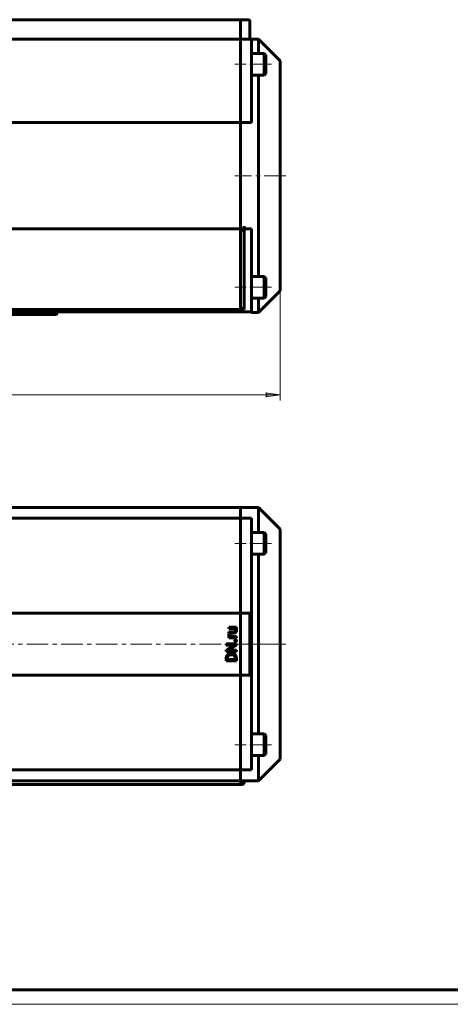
# Model space of a CAD drawing. Header units: millimetres. Extents: x 0 to 841, y 0 to 594.
# Tile 15 of 26: x 271 to 420, y 0 to 342. Entities that reach past the tile are written whole.
import ezdxf

# ---------------------------------------------------------------- set-up
doc = ezdxf.new("R2010")
doc.units = ezdxf.units.MM
for name, pattern in [('K5LT_AXLED', [12, 7.5, -1.5, 1.5, -1.5]), ('K5LT_BASIC', [0]), ('K5LT_THIN', [0])]:
    doc.linetypes.add(name, pattern=pattern)
doc.layers.add('Системный слой', color=7, linetype='Continuous')
doc.layers.add('Системный слой (1)', color=251, linetype='Continuous', true_color=0x6c6c6c)
doc.styles.add('KDIMTEXTSTYLE', font='txt', dxfattribs={"width": 0.96, "oblique": 15, "height": 5})
doc.styles.add('KTEXTSTYLE', font='txt', dxfattribs={"width": 0.96, "height": 5})
doc.dimstyles.new('KDIMSTYLE (0.25)', dxfattribs={"dimtxt": 5, "dimasz": 1, "dimexe": 2, "dimexo": 0, "dimgap": 1, "dimtad": 1, "dimlfac": 4, "dimtxsty": 'KDIMTEXTSTYLE', "dimsah": 1, "dimcen": 0, "dimdle": 1, "dimadec": 0, "dimazin": 0, "dimtfac": 0.667, "dimtmove": 0, "dimatfit": 3, "dimfxl": 1, "dimtvp": 1, "dimtolj": 1, "dimtzin": 0, "dimarcsym": 0})

# ---------------------------------------------------------------- blocks, each defined once
blk = doc.blocks.new('U21')
at = {"layer": 'Системный слой (1)', "color": 150, "linetype": 'K5LT_BASIC', "lineweight": 60, "true_color": 0x0080ff}
for p, q in [((246.44, 239.73), (209.44, 239.73)), ((283.44, 239.73), (246.44, 239.73))]:
    blk.add_line(p, q, dxfattribs=at)
blk = doc.blocks.new('U24')
at = {"layer": 'Системный слой (1)', "color": 150, "linetype": 'K5LT_BASIC', "lineweight": 60, "true_color": 0x0080ff}
for p, q in [((353.94, 330.48), (353.94, 335.48)), ((353.94, 287.98), (353.94, 322.98)), ((353.94, 252.98), (353.94, 287.98)), ((353.94, 240.48), (353.94, 245.48))]:
    blk.add_line(p, q, dxfattribs=at)
blk = doc.blocks.new('U26')
at = {"layer": 'Системный слой (1)', "color": 150, "linetype": 'K5LT_BASIC', "lineweight": 60, "true_color": 0x0080ff}
for p, q in [((361.44, 287.98), (361.44, 327.98)), ((361.44, 247.98), (361.44, 287.98))]:
    blk.add_line(p, q, dxfattribs=at)
blk = doc.blocks.new('D1')
at = {"layer": 'Системный слой (1)'}
for points in [[(136.44, 211.17), (135.94, 211.83), (136.44, 212.49), (131.44, 211.83)], [(356.44, 211.17), (361.44, 211.83), (356.44, 212.49), (356.94, 211.83)]]:
    blk.add_hatch(color=7, dxfattribs=at).paths.add_polyline_path(points)
at = {"layer": 'Системный слой (1)', "color": 7, "linetype": 'K5LT_THIN', "lineweight": 18}
for p, q in [((131.44, 247.98), (131.44, 209.83)), ((361.44, 247.98), (361.44, 209.83)), ((131.44, 211.83), (136.44, 212.49)), ((136.44, 212.49), (135.94, 211.83)), ((356.94, 211.83), (356.44, 212.49)), ((356.44, 212.49), (361.44, 211.83)), ((136.44, 211.17), (131.44, 211.83)), ((135.94, 211.83), (136.44, 211.17)), ((361.44, 211.83), (356.44, 211.17)), ((356.44, 211.17), (356.94, 211.83))]:
    blk.add_line(p, q, dxfattribs=at)
blk.add_wipeout([(240.77, 212.83), (240.77, 220.21), (251.66, 220.21), (251.66, 212.83)]).dxf.layer = 'Системный слой (1)'
blk.add_line((361.44, 211.83), (131.44, 211.83), dxfattribs=at)
at = {"layer": 'Системный слой (1)', "color": 7, "insert": (240.77, 219.42), "char_height": 5, "attachment_point": 1, "style": 'KTEXTSTYLE'}
blk.add_mtext('\\fArial|b0|c204|p34;\\H5.0;\\W1.000;\\Q15;\\fGOST Type AU|b0|i0|c204|p34;\\Q15;\\W0.960;920', dxfattribs=at)
blk = doc.blocks.new('KDIMARROW_01')
at = {"layer": 'Системный слой'}
blk.add_hatch(color=0, dxfattribs=at).paths.add_polyline_path([(0, 0), (-5, 0.66), (-4.5, 0), (-5, -0.66)])
at = {"layer": 'Системный слой', "color": 0, "linetype": 'K5LT_THIN', "lineweight": 18}
for p, q in [((-4.5, 0), (-5, 0.66)), ((-5, 0.66), (0, 0)), ((0, 0), (-5, -0.66)), ((-5, -0.66), (-4.5, 0))]:
    blk.add_line(p, q, dxfattribs=at)
at = {"layer": 'Системный слой (1)', "color": 0, "linetype": 'K5LT_THIN', "lineweight": 18}
blk.add_line((696.62, 287.98), (696.37, 287.98), dxfattribs=at)
blk = doc.blocks.new('U48')
at = {"layer": 'Системный слой (1)', "color": 150, "linetype": 'K5LT_BASIC', "lineweight": 60, "true_color": 0x0080ff}
for p, q in [((241.44, 77.7), (145.21, 77.7)), ((248.94, 77.7), (243.94, 77.7)), ((347.66, 77.7), (251.44, 77.7))]:
    blk.add_line(p, q, dxfattribs=at)
blk = doc.blocks.new('U50')
at = {"layer": 'Системный слой (1)', "color": 150, "linetype": 'K5LT_BASIC', "lineweight": 60, "true_color": 0x0080ff}
for p, q in [((353.94, 163.95), (353.94, 172.7)), ((353.94, 93.95), (353.94, 156.45)), ((353.94, 77.7), (353.94, 86.45))]:
    blk.add_line(p, q, dxfattribs=at)
blk = doc.blocks.new('U51')
at = {"layer": 'Системный слой (1)', "color": 150, "linetype": 'K5LT_BASIC', "lineweight": 60, "true_color": 0x0080ff}
for p, q in [((240.56, 76.45), (145.21, 76.45)), ((248.06, 76.45), (244.81, 76.45)), ((347.66, 76.45), (252.31, 76.45))]:
    blk.add_line(p, q, dxfattribs=at)
blk = doc.blocks.new('U54')
at = {"layer": 'Системный слой (1)', "color": 150, "linetype": 'K5LT_BASIC', "lineweight": 60, "true_color": 0x0080ff}
for p, q in [((355.94, 90.2), (355.94, 93.95)), ((355.94, 86.45), (355.94, 90.2))]:
    blk.add_line(p, q, dxfattribs=at)
blk = doc.blocks.new('U55')
at = {"layer": 'Системный слой (1)', "color": 150, "linetype": 'K5LT_BASIC', "lineweight": 60, "true_color": 0x0080ff}
for p, q in [((356.44, 90.2), (356.44, 93.45)), ((356.44, 86.95), (356.44, 90.2))]:
    blk.add_line(p, q, dxfattribs=at)
blk = doc.blocks.new('U58')
at = {"layer": 'Системный слой (1)', "color": 150, "linetype": 'K5LT_BASIC', "lineweight": 60, "true_color": 0x0080ff}
for p, q in [((356.44, 160.2), (356.44, 163.45)), ((356.44, 156.95), (356.44, 160.2))]:
    blk.add_line(p, q, dxfattribs=at)
blk = doc.blocks.new('U59')
at = {"layer": 'Системный слой (1)', "color": 150, "linetype": 'K5LT_BASIC', "lineweight": 60, "true_color": 0x0080ff}
for p, q in [((355.94, 160.2), (355.94, 163.95)), ((355.94, 156.45), (355.94, 160.2))]:
    blk.add_line(p, q, dxfattribs=at)
blk = doc.blocks.new('U111')
at = {"color": 150, "linetype": 'K5LT_BASIC', "lineweight": 60, "true_color": 0x0080ff}
blk.add_line((836, 5), (20, 5), dxfattribs=at)
at = {"color": 7, "linetype": 'K5LT_THIN', "lineweight": 18}
blk.add_line((841, 0), (0, 0), dxfattribs=at)

msp = doc.modelspace()

# ---------------------------------------------------------------- linework, layer by layer
at = {"layer": 'Системный слой (1)', "color": 150, "linetype": 'K5LT_BASIC', "lineweight": 60, "true_color": 0x0080ff}
for p, q in [((347.6647, 342.2312), (145.2147, 342.2312)), ((347.6647, 342.2312), (347.6647, 341.7312)), ((350.4397, 342.2312), (347.6897, 342.2312)), ((347.6897, 342.2312), (347.6897, 341.7312)), ((347.6647, 341.7312), (347.6647, 335.9812)), ((347.6897, 341.7312), (347.6897, 335.9812)), ((350.9397, 335.9812), (350.9397, 341.7312)), ((347.6647, 335.4812), (145.2147, 335.4812)), ((347.6647, 335.9812), (347.6647, 335.4812)), ((347.6647, 335.4812), (347.6647, 334.9812)), ((347.6897, 335.9812), (347.6897, 335.4812)), ((351.4397, 335.4812), (347.6897, 335.4812)), ((347.6897, 335.4812), (347.6897, 334.9812)), ((350.9397, 335.9812), (350.9397, 335.4812)), ((351.4397, 335.4812), (351.4397, 334.9812)), ((353.9397, 335.4812), (351.4397, 335.4812)), ((353.9397, 335.4812), (361.4397, 327.9812)), ((347.6647, 334.9812), (347.6647, 306.4795)), ((347.6897, 334.9812), (347.6897, 306.4795)), ((351.4397, 306.4795), (351.4397, 334.9812)), ((347.6647, 329.2312), (347.6897, 329.2312)), ((355.9397, 330.4812), (351.4397, 330.4812)), ((355.9397, 322.9812), (355.9397, 330.4812)), ((355.9397, 330.4812), (356.4397, 329.9812)), ((356.4397, 323.4812), (356.4397, 329.9812)), ((347.6647, 324.2312), (347.6897, 324.2312)), ((355.9397, 322.9812), (351.4397, 322.9812)), ((355.9397, 322.9812), (356.4397, 323.4812)), ((347.6647, 315.9812), (347.6897, 315.9812)), ((347.6647, 306.4795), (145.2147, 306.4795)), ((347.6647, 270.5087), (347.6647, 306.4795)), ((351.4397, 306.4795), (347.6897, 306.4795)), ((347.6897, 287.9812), (347.6897, 306.4795)), ((347.6897, 270.5087), (347.6897, 287.9812)), ((347.6647, 269.4828), (347.6647, 270.5087)), ((347.6897, 269.4828), (347.6897, 270.5087)), ((348.9397, 269.4828), (348.9397, 270.5087)), ((347.6647, 269.4828), (145.2147, 269.4828)), ((347.6647, 269.4828), (347.6647, 268.7328)), ((347.6647, 268.7328), (347.6647, 242.2312)), ((348.9397, 269.4828), (347.6897, 269.4828)), ((347.6897, 269.4828), (347.6897, 268.7328)), ((347.6897, 268.7328), (347.6897, 242.2312)), ((348.1897, 268.7328), (348.9397, 269.4828)), ((351.4397, 269.4828), (348.9397, 269.4828)), ((348.9397, 241.4812), (348.9397, 269.4828)), ((351.4397, 241.2312), (351.4397, 269.4828)), ((347.6647, 259.9812), (347.6897, 259.9812)), ((347.6647, 251.7312), (347.6897, 251.7312)), ((355.9397, 252.9812), (351.4397, 252.9812)), ((355.9397, 245.4812), (355.9397, 252.9812)), ((355.9397, 252.9812), (356.4397, 252.4812)), ((356.4397, 245.9812), (356.4397, 252.4812)), ((347.6647, 246.7312), (347.6897, 246.7312)), ((353.9397, 240.4812), (361.4397, 247.9812)), ((355.9397, 245.4812), (351.4397, 245.4812)), ((355.9397, 245.4812), (356.4397, 245.9812)), ((347.6647, 241.4812), (145.2147, 241.4812)), ((145.2147, 240.7312), (347.6647, 240.7312)), ((283.9397, 240.7312), (283.9397, 240.2312)), ((347.6647, 242.2312), (347.6647, 241.4812)), ((347.6647, 241.4812), (347.6647, 241.2312)), ((347.6647, 240.7312), (347.6647, 241.2312)), ((347.6897, 242.2312), (347.6897, 241.4812)), ((348.9397, 241.4812), (347.6897, 241.4812)), ((347.6897, 241.4812), (347.6897, 241.2312)), ((347.6897, 240.7312), (347.6897, 241.2312)), ((347.6897, 240.7312), (351.4397, 240.7312)), ((348.9397, 241.4812), (348.1897, 242.2312)), ((351.4397, 241.2312), (351.4397, 240.7312)), ((351.4397, 240.4812), (351.4397, 240.7312)), ((353.9397, 240.4812), (351.4397, 240.4812)), ((347.6647, 172.7043), (145.2147, 172.7043)), ((347.6647, 168.9543), (347.6647, 172.7043)), ((353.9397, 172.7043), (347.6897, 172.7043)), ((347.6897, 168.9543), (347.6897, 172.7043)), ((353.9397, 172.7043), (361.4397, 165.2043)), ((347.6647, 168.9543), (145.2147, 168.9543)), ((347.6647, 168.9543), (347.6647, 168.4543)), ((347.6647, 168.4543), (347.6647, 136.4543)), ((351.4397, 168.9543), (347.6897, 168.9543)), ((347.6897, 168.9543), (347.6897, 168.4543)), ((347.6897, 168.4543), (347.6897, 136.4543)), ((351.4397, 168.9543), (351.4397, 168.4543)), ((351.4397, 125.2043), (351.4397, 168.4543)), ((361.4397, 85.2043), (361.4397, 165.2043)), ((347.6647, 162.7043), (347.6897, 162.7043)), ((355.9397, 163.9543), (351.4397, 163.9543)), ((355.9397, 163.9543), (356.4397, 163.4543)), ((347.6647, 157.7043), (347.6897, 157.7043)), ((355.9397, 156.4543), (351.4397, 156.4543)), ((355.9397, 156.4543), (356.4397, 156.9543)), ((347.6647, 153.2043), (347.6897, 153.2043)), ((347.6647, 135.9543), (145.2147, 135.9543)), ((347.6647, 135.9543), (347.6647, 136.4543)), ((347.6647, 135.9543), (347.6647, 135.4543)), ((347.6647, 135.4543), (347.6647, 114.9543)), ((347.6897, 135.9543), (347.6897, 136.4543)), ((350.9397, 135.9543), (347.6897, 135.9543)), ((347.6897, 135.9543), (347.6897, 135.4543)), ((347.6897, 135.4543), (347.6897, 114.9543)), ((350.4397, 135.4543), (350.9397, 135.9543)), ((350.9397, 136.4543), (350.9397, 135.9543)), ((350.9397, 114.4543), (350.9397, 135.9543)), ((346.2357, 131.0994), (343.636, 131.0994)), ((343.636, 131.0994), (343.636, 130.6525)), ((343.636, 130.6525), (345.5276, 130.6525)), ((345.9785, 130.6649), (346.2357, 130.6742)), ((346.2357, 130.6742), (346.2357, 131.0994)), ((344.0349, 128.6493), (343.6216, 128.6517)), ((345.3179, 129.4969), (343.636, 129.4969)), ((343.636, 129.4969), (343.636, 129.0524)), ((343.636, 129.0524), (345.3131, 129.0524)), ((343.9333, 127.8363), (343.636, 127.8276)), ((343.636, 127.8276), (343.636, 127.3951)), ((343.636, 127.3951), (346.2357, 127.3951)), ((346.2357, 127.8396), (344.3889, 127.8396)), ((346.2357, 127.3951), (346.2357, 127.8396)), ((342.7374, 125.3379), (342.7374, 124.879)), ((346.2357, 125.3379), (342.7374, 125.3379)), ((342.7374, 124.879), (345.4428, 124.879)), ((345.4428, 124.879), (342.7374, 123.1107)), ((343.5375, 123.1107), (346.2357, 124.8718)), ((346.2357, 124.8718), (346.2357, 125.3379)), ((351.4397, 81.9543), (351.4397, 125.2043)), ((342.7374, 123.1107), (342.7374, 122.647)), ((342.7374, 122.647), (346.2357, 122.647)), ((342.7374, 120.3957), (342.7374, 119.4058)), ((343.1171, 120.3957), (343.1171, 119.8695)), ((343.1171, 119.8695), (345.8585, 119.8695)), ((346.2357, 123.1107), (343.5375, 123.1107)), ((344.5923, 121.4793), (344.3784, 121.4793)), ((344.5923, 121.9382), (344.3832, 121.9382)), ((345.8585, 119.8695), (345.8585, 120.3525)), ((346.2357, 122.647), (346.2357, 123.1107)), ((346.2357, 119.4058), (346.2357, 120.3525)), ((342.7374, 119.4058), (346.2357, 119.4058)), ((347.6647, 114.4543), (145.2147, 114.4543)), ((347.6647, 114.9543), (347.6647, 114.4543)), ((347.6647, 114.4543), (347.6647, 113.9543)), ((347.6647, 113.9543), (347.6647, 81.9543)), ((347.6897, 114.9543), (347.6897, 114.4543)), ((350.9397, 114.4543), (347.6897, 114.4543)), ((347.6897, 114.4543), (347.6897, 113.9543)), ((347.6897, 113.9543), (347.6897, 81.9543)), ((350.9397, 114.4543), (350.4397, 114.9543)), ((350.9397, 114.4543), (350.9397, 113.9543)), ((347.6647, 97.2043), (347.6897, 97.2043)), ((347.6647, 92.7043), (347.6897, 92.7043)), ((355.9397, 93.9543), (351.4397, 93.9543)), ((355.9397, 93.9543), (356.4397, 93.4543)), ((347.6647, 87.7043), (347.6897, 87.7043)), ((355.9397, 86.4543), (351.4397, 86.4543)), ((355.9397, 86.4543), (356.4397, 86.9543)), ((353.9397, 77.7043), (361.4397, 85.2043)), ((347.6647, 81.4543), (145.2147, 81.4543)), ((347.6647, 81.9543), (347.6647, 81.4543)), ((347.6647, 77.7043), (347.6647, 81.4543)), ((347.6897, 81.9543), (347.6897, 81.4543)), ((351.4397, 81.4543), (347.6897, 81.4543)), ((347.6897, 77.7043), (347.6897, 81.4543)), ((351.4397, 81.9543), (351.4397, 81.4543)), ((347.6647, 77.7043), (347.6647, 77.2043)), ((347.6647, 77.2043), (347.6647, 76.4543)), ((353.9397, 77.7043), (347.6897, 77.7043)), ((347.6897, 77.7043), (347.6897, 77.2043)), ((347.6897, 77.2043), (347.6897, 76.4543)), ((348.1897, 76.4543), (347.6897, 76.4543)), ((348.9397, 77.2043), (348.9397, 77.7043))]:
    msp.add_line(p, q, dxfattribs=at)
at = {"layer": 'Системный слой (1)', "color": 30, "linetype": 'K5LT_AXLED', "lineweight": 18, "true_color": 0xff8000}
for p, q in [((349.6897, 326.7312), (345.6647, 326.7312)), ((358.4397, 326.7312), (349.4397, 326.7312)), ((363.4397, 287.9812), (345.6647, 287.9812)), ((349.6897, 160.2043), (345.6647, 160.2043)), ((358.4397, 160.2043), (349.4397, 160.2043)), ((129.4397, 125.2043), (363.4397, 125.2043)), ((363.4397, 125.2043), (345.6647, 125.2043)), ((349.6897, 90.2043), (345.6647, 90.2043)), ((358.4397, 90.2043), (349.4397, 90.2043))]:
    msp.add_line(p, q, dxfattribs=at)
at = {"layer": 'Системный слой (1)', "color": 150, "linetype": 'K5LT_BASIC', "lineweight": 60, "true_color": 0x0080ff}
for centre, radius, start, end in [((350.4397, 341.7312), 0.5, 0, 90), ((283.4397, 240.2312), 0.5, 270, 0), ((348.1897, 77.2043), 0.75, 270, 0)]:
    msp.add_arc(centre, radius, start, end, dxfattribs=at)
for points in [[(345.5276, 130.6525), (345.6956, 130.5784), (345.7972, 130.4243)], [(345.7972, 130.4243), (345.9065, 130.2585), (345.9065, 129.975)], [(343.5988, 128.5652), (343.588, 128.5027), (343.588, 128.4547)], [(343.588, 128.4547), (343.588, 128.2432), (343.6781, 128.0907)], [(343.6216, 128.6517), (343.6096, 128.6277), (343.5988, 128.5652)], [(344.0156, 128.4331), (344.0156, 128.4955), (344.0192, 128.5448)], [(344.1982, 127.9621), (344.1118, 128.0438), (344.0156, 128.2793), (344.0156, 128.4331)], [(344.0192, 128.5448), (344.0229, 128.594), (344.0349, 128.6493)], [(344.3889, 127.8396), (344.2793, 127.8856), (344.1982, 127.9621)], [(345.3131, 129.0524), (345.5726, 129.0524), (345.7576, 129.1136)], [(345.6074, 129.5365), (345.4933, 129.4969), (345.3179, 129.4969)], [(345.7876, 129.6446), (345.7215, 129.5762), (345.6074, 129.5365)], [(345.7576, 129.1136), (345.9426, 129.1749), (346.0579, 129.2878)], [(345.8801, 129.7984), (345.8537, 129.7131), (345.7876, 129.6446)], [(346.0002, 126.6585), (345.8873, 126.6585), (345.8092, 126.5876)], [(345.9065, 129.975), (345.9065, 129.8837), (345.8801, 129.7984)], [(346.1876, 126.5876), (346.1108, 126.6585), (346.0002, 126.6585)], [(346.0579, 129.2878), (346.1732, 129.4008), (346.2285, 129.5581)], [(346.2285, 129.5581), (346.2837, 129.7155), (346.2837, 129.9053)], [(345.8092, 126.5876), (345.7311, 126.5167), (345.7311, 126.3822)], [(345.7311, 126.3822), (345.7311, 126.2476), (345.8092, 126.1767)], [(345.8092, 126.1767), (345.8873, 126.1059), (346.0002, 126.1059)], [(346.0002, 126.1059), (346.1108, 126.1059), (346.1876, 126.1767)], [(346.2645, 126.3822), (346.2645, 126.5167), (346.1876, 126.5876)], [(346.1876, 126.1767), (346.2645, 126.2476), (346.2645, 126.3822)], [(344.3832, 121.9382), (344.0036, 121.9382), (343.3958, 121.7172), (342.9657, 121.3063), (342.7374, 120.7393), (342.7374, 120.3957)], [(344.3784, 121.4793), (344.0781, 121.4793), (343.6096, 121.3352), (343.2852, 121.0564), (343.1171, 120.6552), (343.1171, 120.3957)], [(346.2357, 120.3525), (346.2357, 120.7177), (346.0074, 121.3015), (345.5798, 121.7172), (344.9719, 121.9382), (344.5923, 121.9382)], [(345.8585, 120.3525), (345.8585, 120.7273), (345.5437, 121.227), (344.9743, 121.4793), (344.5923, 121.4793)]]:
    msp.add_open_spline(points, degree=2, dxfattribs=at)
for points, knots in [([(346.2837, 129.9053), (346.2837, 130.184), (346.1139, 130.551), (345.9785, 130.6649)], [0, 0, 0, 1.06069996, 2, 2, 2]), ([(343.6781, 128.0907), (343.7682, 127.9381), (343.9306, 127.838), (343.9333, 127.8363)], [0, 0, 0, 1.96722717, 2, 2, 2])]:
    msp.add_open_spline(points, degree=2, knots=knots, dxfattribs=at)

# ---------------------------------------------------------------- block references
at = {"layer": 'Системный слой (1)'}
for name in ['U24', 'U26', 'U21', 'U50', 'U59', 'U58', 'U54', 'U55', 'U48', 'U51']:
    msp.add_blockref(name, (0, 0), dxfattribs=at)

# ---------------------------------------------------------------- next in the draw order: dimensions: what is measured, and where the dimension line sits
at = {"layer": 'Системный слой (1)', "color": 7}
dim = msp.add_linear_dim(base=(361.4397, 211.8323), p1=(131.4397, 247.9812), p2=(361.4397, 247.9812), dimstyle='KDIMSTYLE (0.25)', override={"dimexo": 0, "dimpost": '\\fGOST Type AU|b0|c204|p34;\\H5.0;\\W0.960;\\Q15;<>', "dimblk1": 'KDIMARROW_01', "dimblk2": 'KDIMARROW_01', "dimse1": 0, "dimse2": 0, "dimclrt": 7, "dimtol": 1, "dimtp": 0, "dimtm": 0, "dimtdec": 5, "dimtolj": 1}, dxfattribs=at)
dim.commit()
dim.dimension.update_dxf_attribs({"geometry": 'D1', "text_midpoint": (246.4397, 211.8323), "dimtype": 160})

# ---------------------------------------------------------------- next in the draw order: linework, layer by layer
at = {"layer": 'Системный слой (1)', "color": 30, "linetype": 'K5LT_AXLED', "lineweight": 18, "true_color": 0xff8000}
for p, q in [((349.6897, 249.2312), (345.6647, 249.2312)), ((358.4397, 249.2312), (349.4397, 249.2312))]:
    msp.add_line(p, q, dxfattribs=at)

# ---------------------------------------------------------------- next in the draw order: block references
msp.add_blockref('U111', (0, 0))

doc.saveas('drawing.dxf')
